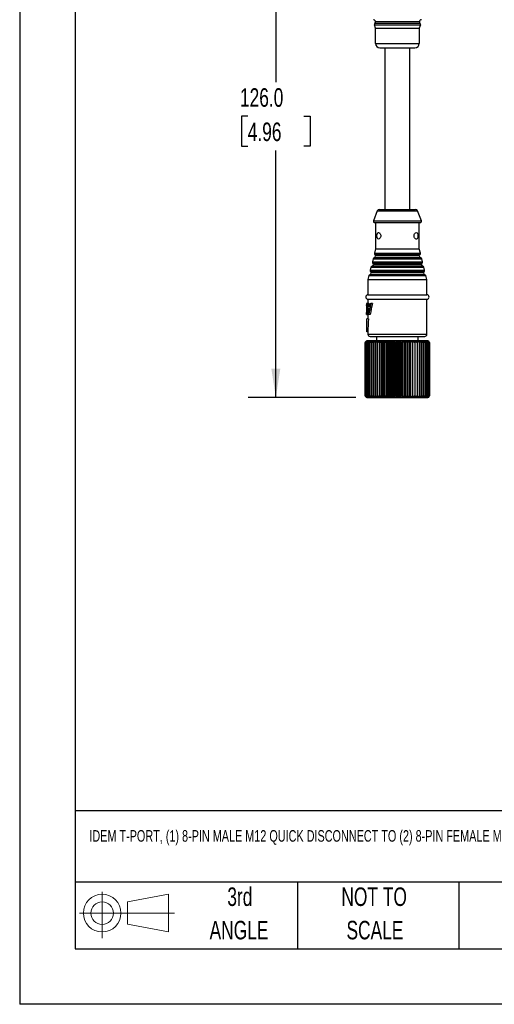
# Model space of a CAD drawing. Header units: millimetres. Extents: x 0 to 279, y 0 to 216.
# Tile 1 of 22: x 0 to 54, y 0 to 113. Entities that reach past the tile are written whole.
import ezdxf

# ---------------------------------------------------------------- set-up
doc = ezdxf.new("R2010")
doc.units = ezdxf.units.MM
doc.layers.add('DIMENSIONS', color=140, linetype='Continuous', lineweight=25)
doc.layers.add('TEXT', color=140, linetype='Continuous', lineweight=25)
doc.styles.add('SLDTEXTSTYLE0', font='TXT', dxfattribs={"width": 0.7})
doc.dimstyles.new('SLDDIMSTYLE4', dxfattribs={"dimtxt": 2.158008, "dimasz": 3.302, "dimexe": 0, "dimexo": 0.0625, "dimgap": 0.539502, "dimtad": 0, "dimtih": 1, "dimtoh": 1, "dimlfac": 2, "dimrnd": 1e-09, "dimzin": 4, "dimdsep": 46, "dimtxsty": 'SLDTEXTSTYLE0', "dimsah": 1, "dimcen": 0.09, "dimadec": 0, "dimazin": 1, "dimtfac": 1, "dimtofl": 0, "dimtmove": 0, "dimatfit": 3, "dimfxl": 0, "dimfrac": 2, "dimtolj": 1, "dimtzin": 12, "dimarcsym": 0})

# ---------------------------------------------------------------- blocks, each defined once
blk = doc.blocks.new('Block11')
at = {"color": 7, "linetype": 'Continuous', "lineweight": 18}
for p, q in [((2.59, 5.31), (2.59, 0)), ((5.48, 4.17), (10.18, 5.03)), ((10.18, 5.03), (10.18, 0.73)), ((5.48, 1.6), (5.48, 4.17)), ((0, 2.88), (10.87, 2.88)), ((5.48, 1.6), (10.18, 0.73))]:
    blk.add_line(p, q, dxfattribs=at)
for radius in [2.15, 1.29]:
    blk.add_circle((2.59, 2.88), radius, dxfattribs=at)
blk = doc.blocks.new('Block12')
at = {"color": 7, "linetype": 'Continuous'}
blk.add_blockref('Block11', (0, 0), dxfattribs=at)
blk = doc.blocks.new('SW_NOTE_0_3')
at = {"layer": 'TEXT', "color": 0, "char_height": 2.117, "attachment_point": 2, "style": 'SLDTEXTSTYLE0'}
for s, insert in [('NOT TO', (5.26, 2.73)), ('SCALE', (5.35, -1.09))]:
    blk.add_mtext(s, dxfattribs=dict(at, insert=insert))
blk = doc.blocks.new('SW_NOTE_0_4')
at = {"layer": 'TEXT', "color": 0, "char_height": 2.117, "attachment_point": 2, "style": 'SLDTEXTSTYLE0'}
for s, insert in [('3rd', (2.32, 2.73)), ('ANGLE', (2.22, -1.09))]:
    blk.add_mtext(s, dxfattribs=dict(at, insert=insert))
blk = doc.blocks.new('_D_5')
at = {"layer": 'DIMENSIONS'}
for p, q in [((38.66, 132.37), (26.11, 132.37)), ((29.28, 132.37), (29.28, 105.44)), ((26.07, 101.53), (25.35, 101.53)), ((25.35, 101.53), (25.35, 98.1)), ((32.49, 101.53), (33.21, 101.53)), ((33.21, 101.53), (33.21, 98.1)), ((25.35, 98.1), (26.07, 98.1)), ((33.21, 98.1), (32.49, 98.1)), ((29.28, 69.37), (29.28, 97.61)), ((38.43, 69.37), (26.11, 69.37))]:
    blk.add_line(p, q, dxfattribs=at)
for points in [[(29.28, 132.37), (28.77, 129.07), (29.79, 129.07)], [(29.28, 69.37), (29.79, 72.67), (28.77, 72.67)]]:
    blk.add_solid(points, dxfattribs=at)
at = {"layer": 'DIMENSIONS', "char_height": 2.117, "attachment_point": 1, "style": 'SLDTEXTSTYLE0'}
for s, insert in [('126.0', (25.18, 104.74)), ('4.96', (26.07, 100.82))]:
    blk.add_mtext(s, dxfattribs=dict(at, insert=insert))

msp = doc.modelspace()

# ---------------------------------------------------------------- linework, layer by layer
at = {"color": 7, "linetype": 'Continuous'}
for p in [(0.0025, 215.9027), (279.4025, 0.0027)]:
    msp.add_line(p, (0.0025, 0.0027), dxfattribs=at)
for p, q in [((40.5497, 111.981), (45.8091, 111.981)), ((40.6794, 111.6246), (40.5497, 111.981)), ((45.7686, 112.1437), (40.5902, 112.1437)), ((45.6859, 112.3294), (40.6729, 112.3294)), ((40.6794, 111.6246), (45.6794, 111.6246)), ((40.6794, 109.8721), (40.6794, 111.6246)), ((45.8091, 111.981), (45.6794, 111.6246)), ((45.6794, 111.6246), (45.6794, 109.8721)), ((40.6794, 109.8721), (45.6794, 109.8721)), ((41.7544, 109.3721), (41.7544, 90.8721)), ((44.6044, 90.8721), (44.6044, 109.3721)), ((40.8683, 90.7105), (40.4391, 89.5752)), ((40.8683, 90.7105), (45.4905, 90.7105)), ((45.9197, 89.5752), (45.4905, 90.7105)), ((40.4391, 89.5752), (45.9197, 89.5752)), ((40.6794, 89.3721), (40.6794, 86.3721)), ((45.6794, 86.3721), (45.6794, 89.3721)), ((40.6794, 86.3721), (40.5537, 85.8692)), ((40.5537, 85.8692), (45.8051, 85.8692)), ((40.604, 85.7169), (45.7548, 85.7169)), ((45.6818, 85.5624), (40.677, 85.5624)), ((40.6794, 86.3721), (45.6794, 86.3721)), ((45.8051, 85.8692), (45.6794, 86.3721)), ((40.4003, 85.2556), (40.3111, 84.899)), ((40.3111, 84.899), (46.0477, 84.899)), ((40.3614, 84.7468), (45.9974, 84.7468)), ((40.4003, 85.2556), (45.9585, 85.2556)), ((45.9244, 84.5923), (40.4344, 84.5923)), ((45.8425, 85.3663), (40.5163, 85.3663)), ((46.0477, 84.899), (45.9585, 85.2556)), ((39.9152, 83.3153), (39.8044, 82.8721)), ((39.9152, 83.3153), (46.4436, 83.3153)), ((46.3276, 83.426), (40.0312, 83.426)), ((40.1577, 84.2855), (40.0686, 83.9289)), ((40.0686, 83.9289), (46.2902, 83.9289)), ((40.1189, 83.7766), (46.2399, 83.7766)), ((40.1577, 84.2855), (46.2011, 84.2855)), ((46.1669, 83.6221), (40.1919, 83.6221)), ((46.085, 84.3962), (40.2738, 84.3962)), ((46.2902, 83.9289), (46.2011, 84.2855)), ((46.5544, 82.8721), (46.4436, 83.3153)), ((39.8044, 82.8721), (39.8044, 81.1221)), ((39.8044, 82.8721), (46.5544, 82.8721)), ((46.5544, 81.1221), (46.5544, 82.8721)), ((39.8044, 81.1221), (46.5544, 81.1221)), ((39.6544, 80.1374), (39.6544, 79.9934)), ((39.8044, 80.1381), (39.6546, 80.1381)), ((39.7467, 80.1221), (39.7083, 80.1221)), ((39.9009, 80.1221), (39.7467, 80.1221)), ((39.8044, 80.6221), (46.5544, 80.6221)), ((39.8044, 80.6221), (39.8044, 80.1374)), ((40.048, 80.1221), (40.152, 80.1221)), ((40.328, 80.1221), (40.152, 80.1221)), ((46.5544, 76.6221), (46.5544, 80.6221)), ((39.6544, 78.8569), (39.6544, 79.0008)), ((39.6545, 78.8561), (39.8044, 78.8561)), ((39.7624, 79.4879), (39.6968, 79.4879)), ((39.9785, 79.7375), (39.783, 79.7375)), ((39.7982, 79.5933), (39.9545, 79.5933)), ((39.8044, 78.8569), (39.8044, 78.3721)), ((39.9066, 78.8721), (39.8339, 78.8721)), ((39.8364, 79.2647), (39.9036, 79.2647)), ((40.0687, 78.8721), (39.9066, 78.8721)), ((39.6794, 76.8721), (39.6794, 78.3721)), ((39.8628, 78.3721), (39.6794, 78.3721)), ((39.8044, 76.8721), (39.6794, 76.8721)), ((39.8044, 76.8721), (39.8044, 76.6221)), ((39.8044, 76.6221), (46.5544, 76.6221)), ((39.7044, 75.8721), (39.5044, 75.6721)), ((39.5044, 75.6721), (39.5044, 69.5721)), ((39.5045, 69.5721), (39.5045, 75.6721)), ((39.5213, 75.6721), (39.514, 75.6721)), ((39.514, 75.6721), (39.514, 69.5721)), ((39.5213, 69.5721), (39.5213, 75.6721)), ((39.5676, 75.6721), (39.5525, 75.6721)), ((39.5525, 75.6721), (39.5525, 69.5721)), ((39.5676, 69.5721), (39.5676, 75.6721)), ((39.643, 75.6721), (39.6202, 75.6721)), ((39.6202, 75.6721), (39.6202, 69.5721)), ((39.643, 69.5721), (39.643, 75.6721)), ((45.5665, 75.8721), (39.7044, 75.8721)), ((39.7469, 75.6721), (39.7166, 75.6721)), ((39.7166, 75.6721), (39.7166, 69.5721)), ((39.7469, 69.5721), (39.7469, 75.6721)), ((39.8783, 75.6721), (39.8408, 75.6721)), ((39.8408, 75.6721), (39.8408, 69.5721)), ((39.8783, 69.5721), (39.8783, 75.6721)), ((40.0364, 75.6721), (39.9919, 75.6721)), ((39.9919, 75.6721), (39.9919, 69.5721)), ((40.0364, 69.5721), (40.0364, 75.6721)), ((40.2198, 75.6721), (40.1687, 75.6721)), ((40.1687, 75.6721), (40.1687, 69.5721)), ((40.2198, 69.5721), (40.2198, 75.6721)), ((40.427, 75.6721), (40.3698, 75.6721)), ((40.3698, 75.6721), (40.3698, 69.5721)), ((40.427, 69.5721), (40.427, 75.6721)), ((40.6563, 75.6721), (40.5934, 75.6721)), ((40.5934, 75.6721), (40.5934, 69.5721)), ((40.6563, 69.5721), (40.6563, 75.6721)), ((40.8044, 76.3721), (40.8044, 75.8721)), ((40.906, 75.6721), (40.8379, 75.6721)), ((40.8379, 75.6721), (40.8379, 69.5721)), ((40.906, 69.5721), (40.906, 75.6721)), ((41.174, 75.6721), (41.1012, 75.6721)), ((41.1012, 75.6721), (41.1012, 69.5721)), ((41.174, 69.5721), (41.174, 75.6721)), ((41.3672, 69.3971), (41.3672, 75.8471)), ((41.4581, 75.6721), (41.3813, 75.6721)), ((41.3813, 75.6721), (41.3813, 69.5721)), ((41.4581, 69.5721), (41.4581, 75.6721)), ((41.6429, 69.3971), (41.6429, 75.8471)), ((41.7561, 75.6721), (41.6758, 75.6721)), ((41.6758, 75.6721), (41.6758, 69.5721)), ((41.7561, 69.5721), (41.7561, 75.6721)), ((41.931, 69.3971), (41.931, 75.8471)), ((42.0656, 75.6721), (41.9825, 75.6721)), ((41.9825, 75.6721), (41.9825, 69.5721)), ((42.0656, 69.5721), (42.0656, 75.6721)), ((42.2291, 69.3971), (42.2291, 75.8471)), ((42.384, 75.6721), (42.2987, 75.6721)), ((42.2987, 75.6721), (42.2987, 69.5721)), ((42.384, 69.5721), (42.384, 75.6721)), ((42.5349, 69.3971), (42.5349, 75.8471)), ((42.7088, 75.6721), (42.6221, 75.6721)), ((42.6221, 75.6721), (42.6221, 69.5721)), ((42.7088, 69.5721), (42.7088, 75.6721)), ((42.8459, 69.3971), (42.8459, 75.8471)), ((43.0374, 75.6721), (42.95, 75.6721)), ((42.95, 75.6721), (42.95, 69.5721)), ((43.0374, 69.5721), (43.0374, 75.6721)), ((43.1595, 69.3971), (43.1595, 75.8471)), ((43.3672, 75.6721), (43.2797, 75.6721)), ((43.2797, 75.6721), (43.2797, 69.5721)), ((43.3672, 69.5721), (43.3672, 75.6721)), ((43.4733, 69.3971), (43.4733, 75.8471)), ((43.6954, 75.6721), (43.6086, 75.6721)), ((43.6086, 75.6721), (43.6086, 69.5721)), ((43.6954, 69.5721), (43.6954, 75.6721)), ((43.7848, 69.3971), (43.7848, 75.8471)), ((44.0195, 75.6721), (43.934, 75.6721)), ((43.934, 75.6721), (43.934, 69.5721)), ((44.0195, 69.5721), (44.0195, 75.6721)), ((44.0914, 69.3971), (44.0914, 75.8471)), ((44.3368, 75.6721), (44.2534, 75.6721)), ((44.2534, 75.6721), (44.2534, 69.5721)), ((44.3368, 69.5721), (44.3368, 75.6721)), ((44.3906, 69.3971), (44.3906, 75.8471)), ((44.6448, 75.6721), (44.5641, 75.6721)), ((44.5641, 75.6721), (44.5641, 69.5721)), ((44.6448, 69.5721), (44.6448, 75.6721)), ((44.6801, 69.3971), (44.6801, 75.8471)), ((44.941, 75.6721), (44.8637, 75.6721)), ((44.8637, 75.6721), (44.8637, 69.5721)), ((44.941, 69.5721), (44.941, 75.6721)), ((44.9575, 69.3971), (44.9575, 75.8471)), ((45.223, 75.6721), (45.1497, 75.6721)), ((45.1497, 75.6721), (45.1497, 69.5721)), ((45.223, 69.5721), (45.223, 75.6721)), ((45.4886, 75.6721), (45.4198, 75.6721)), ((45.4198, 75.6721), (45.4198, 69.5721)), ((45.4886, 69.5721), (45.4886, 75.6721)), ((45.5544, 75.8721), (45.5544, 76.3721)), ((45.7039, 75.6721), (45.5665, 75.8721)), ((46.6544, 75.8721), (45.5665, 75.8721)), ((45.6719, 75.6721), (45.7039, 75.6721)), ((45.6719, 75.6721), (45.6719, 69.5721)), ((45.7039, 69.5721), (45.7039, 75.6721)), ((45.7356, 75.6721), (45.7039, 75.6721)), ((45.7356, 69.5721), (45.7356, 75.6721)), ((45.962, 75.6721), (45.904, 75.6721)), ((45.904, 75.6721), (45.904, 69.5721)), ((45.962, 69.5721), (45.962, 75.6721)), ((46.1659, 75.6721), (46.1141, 75.6721)), ((46.1141, 75.6721), (46.1141, 69.5721)), ((46.1659, 69.5721), (46.1659, 75.6721)), ((46.3459, 75.6721), (46.3006, 75.6721)), ((46.3006, 75.6721), (46.3006, 69.5721)), ((46.3459, 69.5721), (46.3459, 75.6721)), ((46.5003, 75.6721), (46.4619, 75.6721)), ((46.4619, 75.6721), (46.4619, 69.5721)), ((46.5003, 69.5721), (46.5003, 75.6721)), ((46.628, 75.6721), (46.5968, 75.6721)), ((46.5968, 75.6721), (46.5968, 69.5721)), ((46.628, 69.5721), (46.628, 75.6721)), ((46.8544, 75.6721), (46.6544, 75.8721)), ((46.728, 75.6721), (46.7042, 75.6721)), ((46.7042, 75.6721), (46.7042, 69.5721)), ((46.728, 69.5721), (46.728, 75.6721)), ((46.7994, 75.6721), (46.7832, 75.6721)), ((46.7832, 75.6721), (46.7832, 69.5721)), ((46.7994, 69.5721), (46.7994, 75.6721)), ((46.8416, 75.6721), (46.8332, 75.6721)), ((46.8332, 75.6721), (46.8332, 69.5721)), ((46.8416, 69.5721), (46.8416, 75.6721)), ((46.8538, 75.6721), (46.8544, 75.6721)), ((46.8538, 75.6721), (46.8538, 69.5721)), ((46.8544, 69.5721), (46.8544, 75.6721)), ((39.5044, 69.5721), (39.7044, 69.3721)), ((39.514, 69.5721), (39.5213, 69.5721)), ((39.5525, 69.5721), (39.5676, 69.5721)), ((39.6202, 69.5721), (39.643, 69.5721)), ((39.7044, 69.3721), (45.5665, 69.3721)), ((39.7166, 69.5721), (39.7469, 69.5721)), ((39.8408, 69.5721), (39.8783, 69.5721)), ((39.9919, 69.5721), (40.0364, 69.5721)), ((40.1687, 69.5721), (40.2198, 69.5721)), ((40.3698, 69.5721), (40.427, 69.5721)), ((40.5934, 69.5721), (40.6563, 69.5721)), ((40.8379, 69.5721), (40.906, 69.5721)), ((41.1012, 69.5721), (41.174, 69.5721)), ((41.3813, 69.5721), (41.4581, 69.5721)), ((41.6758, 69.5721), (41.7561, 69.5721)), ((41.9825, 69.5721), (42.0656, 69.5721)), ((42.2987, 69.5721), (42.384, 69.5721)), ((42.6221, 69.5721), (42.7088, 69.5721)), ((42.95, 69.5721), (43.0374, 69.5721)), ((43.2797, 69.5721), (43.3672, 69.5721)), ((43.6086, 69.5721), (43.6954, 69.5721)), ((44.0195, 69.5721), (43.934, 69.5721)), ((44.3368, 69.5721), (44.2534, 69.5721)), ((44.6448, 69.5721), (44.5641, 69.5721)), ((44.941, 69.5721), (44.8637, 69.5721)), ((45.223, 69.5721), (45.1497, 69.5721)), ((45.4886, 69.5721), (45.4198, 69.5721)), ((45.5665, 69.3721), (45.7039, 69.5721)), ((45.5665, 69.3721), (46.6544, 69.3721)), ((45.7039, 69.5721), (45.6719, 69.5721)), ((45.7356, 69.5721), (45.7039, 69.5721)), ((45.962, 69.5721), (45.904, 69.5721)), ((46.1659, 69.5721), (46.1141, 69.5721)), ((46.3459, 69.5721), (46.3006, 69.5721)), ((46.5003, 69.5721), (46.4619, 69.5721)), ((46.628, 69.5721), (46.5968, 69.5721)), ((46.6544, 69.3721), (46.8544, 69.5721)), ((46.7042, 69.5721), (46.728, 69.5721)), ((46.7832, 69.5721), (46.7994, 69.5721)), ((46.8332, 69.5721), (46.8416, 69.5721)), ((46.8538, 69.5721), (46.8544, 69.5721))]:
    msp.add_line(p, q)
for centre, radius, start, end in [((40.4229, 112.3294), 0.25, 0, 87.975687), ((45.9359, 112.3294), 0.25, 92.024313, 180), ((40.6907, 112.0323), 0.15, 132.024313, 200), ((40.4229, 112.3294), 0.25, 312.024313, 0), ((45.9359, 112.3294), 0.25, 180, 227.975687), ((45.6681, 112.0323), 0.15, 340, 47.975687), ((41.1794, 109.8721), 0.5, 180, 270), ((45.1794, 109.8721), 0.5, 270, 0), ((41.1022, 90.6221), 0.25, 90, 159.291142), ((45.2566, 90.6221), 0.25, 20.708858, 90), ((40.5794, 89.5221), 0.15, 159.291142, 270), ((45.7794, 89.5221), 0.15, 270, 20.708858), ((40.477, 85.5624), 0.2, 281.34069, 0), ((40.6992, 85.8328), 0.15, 165.963757, 230.586823), ((40.477, 85.5624), 0.2, 0, 50.586823), ((45.8818, 85.5624), 0.2, 129.413177, 180), ((45.8818, 85.5624), 0.2, 180, 258.65931), ((45.6596, 85.8328), 0.15, 309.413177, 14.036243), ((40.2344, 84.5923), 0.2, 281.34069, 0), ((40.4567, 84.8627), 0.15, 165.963757, 230.586823), ((40.2344, 84.5923), 0.2, 0, 50.586823), ((40.5458, 85.2192), 0.15, 101.34069, 165.963757), ((45.813, 85.2192), 0.15, 14.036243, 78.65931), ((46.1244, 84.5923), 0.2, 129.413177, 180), ((46.1244, 84.5923), 0.2, 180, 258.65931), ((45.9021, 84.8627), 0.15, 309.413177, 14.036243), ((40.0607, 83.279), 0.15, 101.34069, 165.963757), ((39.9919, 83.6221), 0.2, 281.34069, 0), ((40.2141, 83.8925), 0.15, 165.963757, 230.586823), ((39.9919, 83.6221), 0.2, 0, 50.586823), ((40.3033, 84.2491), 0.15, 101.34069, 165.963757), ((46.0555, 84.2491), 0.15, 14.036243, 78.65931), ((46.3669, 83.6221), 0.2, 129.413177, 180), ((46.3669, 83.6221), 0.2, 180, 258.65931), ((46.1447, 83.8925), 0.15, 309.413177, 14.036243), ((46.2981, 83.279), 0.15, 14.036243, 78.65931), ((39.8044, 80.8721), 0.25, 90, 270), ((46.5544, 80.8721), 0.25, 270, 90), ((40.0544, 76.6221), 0.25, 180, 270), ((46.3044, 76.6221), 0.25, 270, 0)]:
    msp.add_arc(centre, radius, start, end)
for centre, major_axis, ratio, start_param, end_param in [((43.1794, 81.6692), (0, 8.8783), 0.39703526, 1.74594083, 1.89129837), ((43.1794, 82.289), (0, 9.5324), 0.36979167, 1.80011497, 1.84176231), ((43.1794, 82.289), (0, 9.1268), 0.36979167, 1.81050218, 1.85413047), ((43.1794, 75.5743), (0, 8.8783), 0.39703526, 1.0330077, 1.19023104), ((43.1794, 75.5743), (0, 8.5005), 0.39703526, 1.00628366, 1.17238557), ((43.1794, 82.2892), (0, 9.5357), 0.36966463, 1.85742688, 1.89354462), ((43.1794, 75.744), (0, 9.5334), 0.36975398, 1.15516609, 1.19451192), ((43.1794, 76.8721), (0, 8.1), 0.41666667, 1.38453602, 1.57079633)]:
    msp.add_ellipse(centre, major_axis=major_axis, ratio=ratio, start_param=start_param, end_param=end_param)
for points, knots in [([(41.1794, 109.3721), (41.1794, 109.3721), (42.0756, 109.3721), (44.2832, 109.3721), (45.1794, 109.3721), (45.1794, 109.3721)], [0, 0, 0, 0, 0.5, 0.5, 1, 1, 1, 1]), ([(41.1022, 90.8721), (41.1026, 90.8721), (41.1035, 90.8721), (41.1105, 90.8721), (41.1219, 90.8721), (41.1379, 90.8721), (41.1584, 90.8721), (41.1835, 90.8721), (41.2132, 90.8721), (41.2601, 90.8721), (41.3318, 90.8721), (41.4385, 90.8721), (41.5642, 90.8721), (41.7557, 90.8721), (42.0323, 90.8721), (42.4012, 90.8721), (42.7877, 90.8721), (43.1793, 90.8721), (43.571, 90.8721), (43.9575, 90.8721), (44.3265, 90.8721), (44.6031, 90.8721), (44.7946, 90.8721), (44.9202, 90.8721), (45.027, 90.8721), (45.1122, 90.8721), (45.1775, 90.8721), (45.223, 90.8721), (45.2515, 90.8721), (45.2549, 90.8721), (45.2566, 90.8721)], [0, 0, 0, 0, 0.01512596, 0.03015245, 0.04511268, 0.06004031, 0.07496919, 0.08993319, 0.10496594, 0.1201006, 0.1522571, 0.18445398, 0.21729472, 0.25017669, 0.31581148, 0.38008235, 0.44002894, 0.5000162, 0.55996281, 0.61995008, 0.68422095, 0.74985574, 0.78269647, 0.81557845, 0.84773495, 0.87993183, 0.91007647, 0.93995592, 0.96984041, 1, 1, 1, 1]), ([(40.5794, 89.3721), (40.5794, 89.3721), (40.8533, 89.3721), (41.8285, 89.3721), (42.4899, 89.3721), (43.8689, 89.3721), (44.5303, 89.3721), (45.5055, 89.3721), (45.7794, 89.3721), (45.7794, 89.3721)], [0, 0, 0, 0, 0.25, 0.25, 0.5, 0.5, 0.75, 0.75, 1, 1, 1, 1]), ([(41.0143, 87.4971), (40.9621, 87.4971), (40.917, 87.5301), (40.8697, 87.6322), (40.8578, 87.6737), (40.8416, 87.7676), (40.8376, 87.8195), (40.8375, 87.9229), (40.8415, 87.975), (40.8574, 88.0689), (40.8693, 88.1109), (40.9165, 88.2136), (40.962, 88.2471), (41.0143, 88.2471)], [0, 0, 0, 0, 0.25, 0.25, 0.375, 0.375, 0.5, 0.5, 0.625, 0.625, 0.75, 0.75, 1, 1, 1, 1]), ([(41.0143, 88.2471), (41.0418, 88.2471), (41.07, 88.2384), (41.1274, 88.2049), (41.156, 88.1803), (41.2087, 88.1159), (41.2328, 88.0761), (41.2687, 87.9816), (41.2794, 87.9275), (41.2797, 87.819), (41.2691, 87.7644), (41.2337, 87.6699), (41.2095, 87.6296), (41.1308, 87.5327), (41.0693, 87.4971), (41.0143, 87.4971)], [0, 0, 0, 0, 0.125, 0.125, 0.25, 0.25, 0.375, 0.375, 0.5, 0.5, 0.625, 0.625, 0.75, 0.75, 1, 1, 1, 1]), ([(45.3445, 87.4971), (45.317, 87.4971), (45.2888, 87.5058), (45.2315, 87.5393), (45.2028, 87.564), (45.1501, 87.6283), (45.126, 87.6681), (45.0901, 87.7627), (45.0794, 87.8167), (45.0791, 87.9252), (45.0897, 87.9798), (45.1251, 88.0743), (45.1493, 88.1146), (45.228, 88.2115), (45.2895, 88.2471), (45.3445, 88.2471)], [0, 0, 0, 0, 0.125, 0.125, 0.25, 0.25, 0.375, 0.375, 0.5, 0.5, 0.625, 0.625, 0.75, 0.75, 1, 1, 1, 1]), ([(45.3445, 88.2471), (45.3967, 88.2471), (45.4418, 88.2142), (45.4891, 88.112), (45.501, 88.0706), (45.5172, 87.9766), (45.5212, 87.9248), (45.5213, 87.8214), (45.5173, 87.7693), (45.5014, 87.6753), (45.4895, 87.6333), (45.4423, 87.5306), (45.3968, 87.4971), (45.3445, 87.4971)], [0, 0, 0, 0, 0.25, 0.25, 0.375, 0.375, 0.5, 0.5, 0.625, 0.625, 0.75, 0.75, 1, 1, 1, 1]), ([(39.6544, 80.1374), (39.6544, 80.1362), (39.6551, 80.1316), (39.6577, 80.1163), (39.6597, 80.1046), (39.6668, 80.0549), (39.6733, 80.0022), (39.6843, 79.8733), (39.6889, 79.8), (39.6936, 79.6848), (39.6948, 79.6458), (39.6964, 79.5674), (39.6967, 79.5277), (39.6968, 79.4879)], [0, 0, 0, 0, 0.125, 0.125, 0.25, 0.25, 0.5, 0.5, 0.75, 0.75, 0.875, 0.875, 1, 1, 1, 1]), ([(39.6737, 79.4871), (39.6737, 79.5164), (39.6736, 79.5457), (39.6731, 79.6038), (39.6726, 79.6326), (39.6709, 79.7184), (39.6691, 79.7753), (39.6653, 79.8512), (39.6639, 79.8744), (39.6611, 79.9151), (39.6596, 79.9324), (39.6559, 79.9745), (39.6544, 79.991), (39.6544, 79.9934)], [0, 0, 0, 0, 0.125, 0.125, 0.25, 0.25, 0.5, 0.5, 0.625, 0.625, 0.75, 0.75, 1, 1, 1, 1]), ([(40.048, 80.1221), (40.0361, 80.0589), (40.0119, 79.9308), (39.9897, 79.8025), (39.9785, 79.7375)], [0, 0, 0, 0, 0.49382517, 1, 1, 1, 1]), ([(39.6968, 79.4879), (39.6967, 79.4489), (39.6964, 79.4101), (39.6949, 79.3338), (39.6938, 79.2962), (39.689, 79.185), (39.684, 79.1134), (39.6725, 78.9917), (39.6662, 78.9444), (39.6571, 78.8783), (39.6544, 78.8601), (39.6544, 78.8569)], [0, 0, 0, 0, 0.125, 0.125, 0.25, 0.25, 0.5, 0.5, 0.75, 0.75, 1, 1, 1, 1]), ([(39.6544, 79.0008), (39.6544, 79.0019), (39.6548, 79.0057), (39.6561, 79.0195), (39.6571, 79.0295), (39.6606, 79.07), (39.6637, 79.1103), (39.6688, 79.2068), (39.6706, 79.2615), (39.6724, 79.3453), (39.6729, 79.3734), (39.6736, 79.43), (39.6737, 79.4585), (39.6737, 79.4871)], [0, 0, 0, 0, 0.125, 0.125, 0.25, 0.25, 0.5, 0.5, 0.75, 0.75, 0.875, 0.875, 1, 1, 1, 1]), ([(39.822, 78.9904), (39.8193, 78.9679), (39.8123, 78.9088), (39.8056, 78.8691), (39.8047, 78.8603), (39.8044, 78.8569)], [0, 0, 0, 0, 0.27375575, 0.71786175, 1, 1, 1, 1]), ([(39.8686, 79.0163), (39.8646, 79.0466), (39.8604, 79.0767), (39.8565, 79.107), (39.8531, 79.1333), (39.8497, 79.1595), (39.8463, 79.1858), (39.843, 79.2122), (39.8396, 79.2384), (39.8364, 79.2647)], [0, 0, 0, 0, 0.000194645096, 0.000194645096, 0.000194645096, 0.00036411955, 0.00036411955, 0.00036411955, 0.000533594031, 0.000533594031, 0.000533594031, 0.000533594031]), ([(39.901, 79.2472), (39.8938, 79.2107), (39.8871, 79.1736), (39.8762, 79.0964), (39.8721, 79.0566), (39.8686, 79.0163)], [0, 0, 0, 0, 0.5, 0.5, 1, 1, 1, 1]), ([(40.0544, 76.3721), (40.0544, 76.3721), (40.3837, 76.3721), (41.5557, 76.3721), (42.3506, 76.3721), (44.0082, 76.3721), (44.8031, 76.3721), (45.9751, 76.3721), (46.3044, 76.3721), (46.3044, 76.3721)], [0, 0, 0, 0, 0.25, 0.25, 0.5, 0.5, 0.75, 0.75, 1, 1, 1, 1])]:
    msp.add_open_spline(points, degree=3, knots=knots)
for points in [[(39.6544, 80.1374), (39.6544, 80.1378), (39.6545, 80.138), (39.6546, 80.1381)], [(39.6544, 78.8569), (39.6544, 78.8565), (39.6544, 78.8563), (39.6545, 78.8561)], [(39.5045, 75.6721), (39.5634, 75.7308), (39.6226, 75.7892), (39.6821, 75.8471)], [(39.6821, 75.8471), (39.6258, 75.7892), (39.5698, 75.7308), (39.514, 75.6721)], [(39.5213, 75.6721), (39.5834, 75.7308), (39.6458, 75.7892), (39.7085, 75.8471)], [(39.7085, 75.8471), (39.6562, 75.7892), (39.6042, 75.7308), (39.5525, 75.6721)], [(39.5676, 75.6721), (39.6324, 75.7308), (39.6974, 75.7892), (39.7628, 75.8471)], [(39.7628, 75.8471), (39.715, 75.7892), (39.6675, 75.7308), (39.6202, 75.6721)], [(39.643, 75.6721), (39.7099, 75.7308), (39.7771, 75.7892), (39.8446, 75.8471)], [(39.8446, 75.8471), (39.8017, 75.7892), (39.7591, 75.7308), (39.7166, 75.6721)], [(39.7469, 75.6721), (39.8154, 75.7308), (39.8842, 75.7892), (39.9533, 75.8471)], [(39.9533, 75.8471), (39.9156, 75.7892), (39.8781, 75.7308), (39.8408, 75.6721)], [(39.8783, 75.6721), (39.9479, 75.7308), (40.0178, 75.7892), (40.0879, 75.8471)], [(40.0879, 75.8471), (40.0558, 75.7892), (40.0238, 75.7308), (39.9919, 75.6721)], [(40.0364, 75.6721), (40.1065, 75.7308), (40.1768, 75.7892), (40.2475, 75.8471)], [(40.2475, 75.8471), (40.2211, 75.7892), (40.1949, 75.7308), (40.1687, 75.6721)], [(40.2198, 75.6721), (40.2898, 75.7308), (40.36, 75.7892), (40.4306, 75.8471)], [(40.4306, 75.8471), (40.4103, 75.7892), (40.39, 75.7308), (40.3698, 75.6721)], [(40.427, 75.6721), (40.4963, 75.7308), (40.566, 75.7892), (40.6359, 75.8471)], [(40.6359, 75.8471), (40.6217, 75.7892), (40.6075, 75.7308), (40.5934, 75.6721)], [(40.6563, 75.6721), (40.7245, 75.7308), (40.7929, 75.7892), (40.8617, 75.8471)], [(40.8617, 75.8471), (40.8537, 75.7892), (40.8458, 75.7308), (40.8379, 75.6721)], [(40.906, 75.6721), (40.9724, 75.7308), (41.0391, 75.7892), (41.1061, 75.8471)], [(41.1061, 75.8471), (41.1045, 75.7892), (41.1028, 75.7308), (41.1012, 75.6721)], [(41.174, 75.6721), (41.2381, 75.7308), (41.3025, 75.7892), (41.3672, 75.8471)], [(41.3672, 75.8471), (41.3719, 75.7892), (41.3766, 75.7308), (41.3813, 75.6721)], [(41.4581, 75.6721), (41.5195, 75.7308), (41.581, 75.7892), (41.6429, 75.8471)], [(41.6429, 75.8471), (41.6539, 75.7892), (41.6649, 75.7308), (41.6758, 75.6721)], [(41.7561, 75.6721), (41.8142, 75.7308), (41.8724, 75.7892), (41.931, 75.8471)], [(41.931, 75.8471), (41.9482, 75.7892), (41.9654, 75.7308), (41.9825, 75.6721)], [(42.0656, 75.6721), (42.1198, 75.7308), (42.1744, 75.7892), (42.2291, 75.8471)], [(42.2291, 75.8471), (42.2524, 75.7892), (42.2756, 75.7308), (42.2987, 75.6721)], [(42.384, 75.6721), (42.4341, 75.7308), (42.4844, 75.7892), (42.5349, 75.8471)], [(42.5349, 75.8471), (42.5641, 75.7892), (42.5932, 75.7308), (42.6221, 75.6721)], [(42.7088, 75.6721), (42.7543, 75.7308), (42.8, 75.7892), (42.8459, 75.8471)], [(42.8459, 75.8471), (42.8807, 75.7892), (42.9154, 75.7308), (42.95, 75.6721)], [(43.0374, 75.6721), (43.0779, 75.7308), (43.1186, 75.7892), (43.1595, 75.8471)], [(43.1595, 75.8471), (43.1998, 75.7892), (43.2398, 75.7308), (43.2797, 75.6721)], [(43.3672, 75.6721), (43.4024, 75.7308), (43.4378, 75.7892), (43.4733, 75.8471)], [(43.4733, 75.8471), (43.5186, 75.7892), (43.5637, 75.7308), (43.6086, 75.6721)], [(43.6954, 75.6721), (43.7251, 75.7308), (43.7548, 75.7892), (43.7848, 75.8471)], [(43.7848, 75.8471), (43.8348, 75.7892), (43.8845, 75.7308), (43.934, 75.6721)], [(44.0195, 75.6721), (44.0433, 75.7308), (44.0673, 75.7892), (44.0914, 75.8471)], [(44.0914, 75.8471), (44.1456, 75.7892), (44.1996, 75.7308), (44.2534, 75.6721)], [(44.3368, 75.6721), (44.3546, 75.7308), (44.3726, 75.7892), (44.3906, 75.8471)], [(44.3906, 75.8471), (44.4487, 75.7892), (44.5065, 75.7308), (44.5641, 75.6721)], [(44.6448, 75.6721), (44.6565, 75.7308), (44.6682, 75.7892), (44.6801, 75.8471)], [(44.6801, 75.8471), (44.7415, 75.7892), (44.8027, 75.7308), (44.8637, 75.6721)], [(44.941, 75.6721), (44.9465, 75.7308), (44.9519, 75.7892), (44.9575, 75.8471)], [(44.9575, 75.8471), (45.0218, 75.7892), (45.0859, 75.7308), (45.1497, 75.6721)], [(45.2205, 75.8471), (45.2873, 75.7892), (45.3537, 75.7308), (45.4198, 75.6721)], [(45.223, 75.6721), (45.2222, 75.7308), (45.2214, 75.7892), (45.2205, 75.8471)], [(45.4886, 75.6721), (45.4815, 75.7308), (45.4743, 75.7892), (45.4672, 75.8471)], [(45.4672, 75.8471), (45.5357, 75.7892), (45.604, 75.7308), (45.6719, 75.6721)], [(45.6954, 75.8471), (45.7653, 75.7892), (45.8348, 75.7308), (45.904, 75.6721)], [(45.7356, 75.6721), (45.7222, 75.7308), (45.7089, 75.7892), (45.6954, 75.8471)], [(45.9034, 75.8471), (45.9739, 75.7892), (46.0442, 75.7308), (46.1141, 75.6721)], [(45.962, 75.6721), (45.9425, 75.7308), (45.923, 75.7892), (45.9034, 75.8471)], [(46.0894, 75.8471), (46.1601, 75.7892), (46.2305, 75.7308), (46.3006, 75.6721)], [(46.1659, 75.6721), (46.1405, 75.7308), (46.115, 75.7892), (46.0894, 75.8471)], [(46.252, 75.8471), (46.3223, 75.7892), (46.3922, 75.7308), (46.4619, 75.6721)], [(46.3459, 75.6721), (46.3147, 75.7308), (46.2835, 75.7892), (46.252, 75.8471)], [(46.3899, 75.8471), (46.4592, 75.7892), (46.5281, 75.7308), (46.5968, 75.6721)], [(46.5003, 75.6721), (46.4637, 75.7308), (46.4269, 75.7892), (46.3899, 75.8471)], [(46.5019, 75.8471), (46.5697, 75.7892), (46.6371, 75.7308), (46.7042, 75.6721)], [(46.628, 75.6721), (46.5862, 75.7308), (46.5441, 75.7892), (46.5019, 75.8471)], [(46.5872, 75.8471), (46.6528, 75.7892), (46.7182, 75.7308), (46.7832, 75.6721)], [(46.728, 75.6721), (46.6813, 75.7308), (46.6343, 75.7892), (46.5872, 75.8471)], [(46.645, 75.8471), (46.708, 75.7892), (46.7708, 75.7308), (46.8332, 75.6721)], [(46.7994, 75.6721), (46.7481, 75.7308), (46.6967, 75.7892), (46.645, 75.8471)], [(46.6749, 75.8471), (46.7348, 75.7892), (46.7945, 75.7308), (46.8538, 75.6721)], [(46.8416, 75.6721), (46.7863, 75.7308), (46.7307, 75.7892), (46.6749, 75.8471)], [(39.6821, 69.3971), (39.6226, 69.4551), (39.5634, 69.5134), (39.5045, 69.5721)], [(39.514, 69.5721), (39.5698, 69.5134), (39.6258, 69.4551), (39.6821, 69.3971)], [(39.7085, 69.3971), (39.6458, 69.4551), (39.5834, 69.5134), (39.5213, 69.5721)], [(39.5525, 69.5721), (39.6042, 69.5134), (39.6562, 69.4551), (39.7085, 69.3971)], [(39.7628, 69.3971), (39.6974, 69.4551), (39.6324, 69.5134), (39.5676, 69.5721)], [(39.6202, 69.5721), (39.6675, 69.5134), (39.715, 69.4551), (39.7628, 69.3971)], [(39.8446, 69.3971), (39.7771, 69.4551), (39.7099, 69.5134), (39.643, 69.5721)], [(39.7166, 69.5721), (39.7591, 69.5134), (39.8017, 69.4551), (39.8446, 69.3971)], [(39.9533, 69.3971), (39.8842, 69.4551), (39.8154, 69.5134), (39.7469, 69.5721)], [(39.8408, 69.5721), (39.8781, 69.5134), (39.9156, 69.4551), (39.9533, 69.3971)], [(40.0879, 69.3971), (40.0178, 69.4551), (39.9479, 69.5134), (39.8783, 69.5721)], [(39.9919, 69.5721), (40.0238, 69.5134), (40.0558, 69.4551), (40.0879, 69.3971)], [(40.2475, 69.3971), (40.1768, 69.4551), (40.1065, 69.5134), (40.0364, 69.5721)], [(40.1687, 69.5721), (40.1949, 69.5134), (40.2211, 69.4551), (40.2475, 69.3971)], [(40.4306, 69.3971), (40.36, 69.4551), (40.2898, 69.5134), (40.2198, 69.5721)], [(40.3698, 69.5721), (40.39, 69.5134), (40.4103, 69.4551), (40.4306, 69.3971)], [(40.6359, 69.3971), (40.566, 69.4551), (40.4963, 69.5134), (40.427, 69.5721)], [(40.5934, 69.5721), (40.6075, 69.5134), (40.6217, 69.4551), (40.6359, 69.3971)], [(40.8617, 69.3971), (40.7929, 69.4551), (40.7245, 69.5134), (40.6563, 69.5721)], [(40.8379, 69.5721), (40.8458, 69.5134), (40.8537, 69.4551), (40.8617, 69.3971)], [(41.1061, 69.3971), (41.0391, 69.4551), (40.9724, 69.5134), (40.906, 69.5721)], [(41.1012, 69.5721), (41.1028, 69.5134), (41.1045, 69.4551), (41.1061, 69.3971)], [(41.3672, 69.3971), (41.3025, 69.4551), (41.2381, 69.5134), (41.174, 69.5721)], [(41.3813, 69.5721), (41.3766, 69.5134), (41.3719, 69.4551), (41.3672, 69.3971)], [(41.6429, 69.3971), (41.581, 69.4551), (41.5195, 69.5134), (41.4581, 69.5721)], [(41.6758, 69.5721), (41.6649, 69.5134), (41.6539, 69.4551), (41.6429, 69.3971)], [(41.931, 69.3971), (41.8724, 69.4551), (41.8142, 69.5134), (41.7561, 69.5721)], [(41.9825, 69.5721), (41.9654, 69.5134), (41.9482, 69.4551), (41.931, 69.3971)], [(42.2291, 69.3971), (42.1744, 69.4551), (42.1198, 69.5134), (42.0656, 69.5721)], [(42.2987, 69.5721), (42.2756, 69.5134), (42.2524, 69.4551), (42.2291, 69.3971)], [(42.5349, 69.3971), (42.4844, 69.4551), (42.4341, 69.5134), (42.384, 69.5721)], [(42.6221, 69.5721), (42.5932, 69.5134), (42.5641, 69.4551), (42.5349, 69.3971)], [(42.8459, 69.3971), (42.8, 69.4551), (42.7543, 69.5134), (42.7088, 69.5721)], [(42.95, 69.5721), (42.9154, 69.5134), (42.8807, 69.4551), (42.8459, 69.3971)], [(43.1595, 69.3971), (43.1186, 69.4551), (43.0779, 69.5134), (43.0374, 69.5721)], [(43.2797, 69.5721), (43.2398, 69.5134), (43.1998, 69.4551), (43.1595, 69.3971)], [(43.4733, 69.3971), (43.4378, 69.4551), (43.4024, 69.5134), (43.3672, 69.5721)], [(43.6086, 69.5721), (43.5637, 69.5134), (43.5186, 69.4551), (43.4733, 69.3971)], [(43.7848, 69.3971), (43.7548, 69.4551), (43.7251, 69.5134), (43.6954, 69.5721)], [(43.934, 69.5721), (43.8845, 69.5134), (43.8348, 69.4551), (43.7848, 69.3971)], [(44.0914, 69.3971), (44.0673, 69.4551), (44.0433, 69.5134), (44.0195, 69.5721)], [(44.2534, 69.5721), (44.1996, 69.5134), (44.1456, 69.4551), (44.0914, 69.3971)], [(44.3906, 69.3971), (44.3726, 69.4551), (44.3546, 69.5134), (44.3368, 69.5721)], [(44.5641, 69.5721), (44.5065, 69.5134), (44.4487, 69.4551), (44.3906, 69.3971)], [(44.6801, 69.3971), (44.6682, 69.4551), (44.6565, 69.5134), (44.6448, 69.5721)], [(44.8637, 69.5721), (44.8027, 69.5134), (44.7415, 69.4551), (44.6801, 69.3971)], [(44.9575, 69.3971), (44.9519, 69.4551), (44.9465, 69.5134), (44.941, 69.5721)], [(45.1497, 69.5721), (45.0859, 69.5134), (45.0218, 69.4551), (44.9575, 69.3971)], [(45.2205, 69.3971), (45.2214, 69.4551), (45.2222, 69.5134), (45.223, 69.5721)], [(45.4198, 69.5721), (45.3537, 69.5134), (45.2873, 69.4551), (45.2205, 69.3971)], [(45.4672, 69.3971), (45.4743, 69.4551), (45.4815, 69.5134), (45.4886, 69.5721)], [(45.6719, 69.5721), (45.604, 69.5134), (45.5357, 69.4551), (45.4672, 69.3971)], [(45.6954, 69.3971), (45.7089, 69.4551), (45.7222, 69.5134), (45.7356, 69.5721)], [(45.904, 69.5721), (45.8348, 69.5134), (45.7653, 69.4551), (45.6954, 69.3971)], [(45.9034, 69.3971), (45.923, 69.4551), (45.9425, 69.5134), (45.962, 69.5721)], [(46.1141, 69.5721), (46.0442, 69.5134), (45.9739, 69.4551), (45.9034, 69.3971)], [(46.0894, 69.3971), (46.115, 69.4551), (46.1405, 69.5134), (46.1659, 69.5721)], [(46.3006, 69.5721), (46.2305, 69.5134), (46.1601, 69.4551), (46.0894, 69.3971)], [(46.252, 69.3971), (46.2835, 69.4551), (46.3147, 69.5134), (46.3459, 69.5721)], [(46.4619, 69.5721), (46.3922, 69.5134), (46.3223, 69.4551), (46.252, 69.3971)], [(46.3899, 69.3971), (46.4269, 69.4551), (46.4637, 69.5134), (46.5003, 69.5721)], [(46.5968, 69.5721), (46.5281, 69.5134), (46.4592, 69.4551), (46.3899, 69.3971)], [(46.5019, 69.3971), (46.5441, 69.4551), (46.5862, 69.5134), (46.628, 69.5721)], [(46.7042, 69.5721), (46.6371, 69.5134), (46.5697, 69.4551), (46.5019, 69.3971)], [(46.5872, 69.3971), (46.6343, 69.4551), (46.6813, 69.5134), (46.728, 69.5721)], [(46.7832, 69.5721), (46.7182, 69.5134), (46.6528, 69.4551), (46.5872, 69.3971)], [(46.645, 69.3971), (46.6967, 69.4551), (46.7481, 69.5134), (46.7994, 69.5721)], [(46.8332, 69.5721), (46.7708, 69.5134), (46.708, 69.4551), (46.645, 69.3971)], [(46.6749, 69.3971), (46.7307, 69.4551), (46.7863, 69.5134), (46.8416, 69.5721)], [(46.8538, 69.5721), (46.7945, 69.5134), (46.7348, 69.4551), (46.6749, 69.3971)]]:
    msp.add_open_spline(points, degree=3)
at = {"layer": 'TEXT'}
for p, q in [((6.35, 209.55), (6.35, 6.35)), ((273.05, 22.1261), (6.35, 22.1261)), ((273.05, 13.97), (6.35, 13.97)), ((31.75, 13.97), (31.75, 6.35)), ((50.2116, 13.97), (50.2116, 6.35)), ((6.35, 6.35), (273.05, 6.35))]:
    msp.add_line(p, q, dxfattribs=at)

# ---------------------------------------------------------------- block references
for name, p in [('SW_NOTE_0_4', (22.8473, 10.6355)), ('Block12', (6.8379, 7.5539)), ('SW_NOTE_0_3', (35.2572, 10.6355))]:
    msp.add_blockref(name, p, dxfattribs=at)

# ---------------------------------------------------------------- texts
at = {"layer": 'TEXT', "insert": (7.9657, 19.9183), "char_height": 1.3229167, "attachment_point": 1, "style": 'SLDTEXTSTYLE0'}
msp.add_mtext('IDEM T-PORT, (1) 8-PIN MALE M12 QUICK DISCONNECT TO (2) 8-PIN FEMALE M12 DISCONNECTS. FOR USE WITH IDEM Z-RANGE SWITCHES.', dxfattribs=at)

# ---------------------------------------------------------------- dimensions: what is measured, and where the dimension line sits
at = {"layer": 'DIMENSIONS'}
dim = msp.add_linear_dim(base=(29.28, 69.3721), p1=(39.9294, 132.3721), p2=(39.7044, 69.3721), angle=90, dimstyle='SLDDIMSTYLE4', dxfattribs=at)
dim.commit()
dim.dimension.update_dxf_attribs({"geometry": '_D_5', "text_midpoint": (29.28, 101.5254), "dimtype": 160})

doc.saveas('drawing.dxf')
